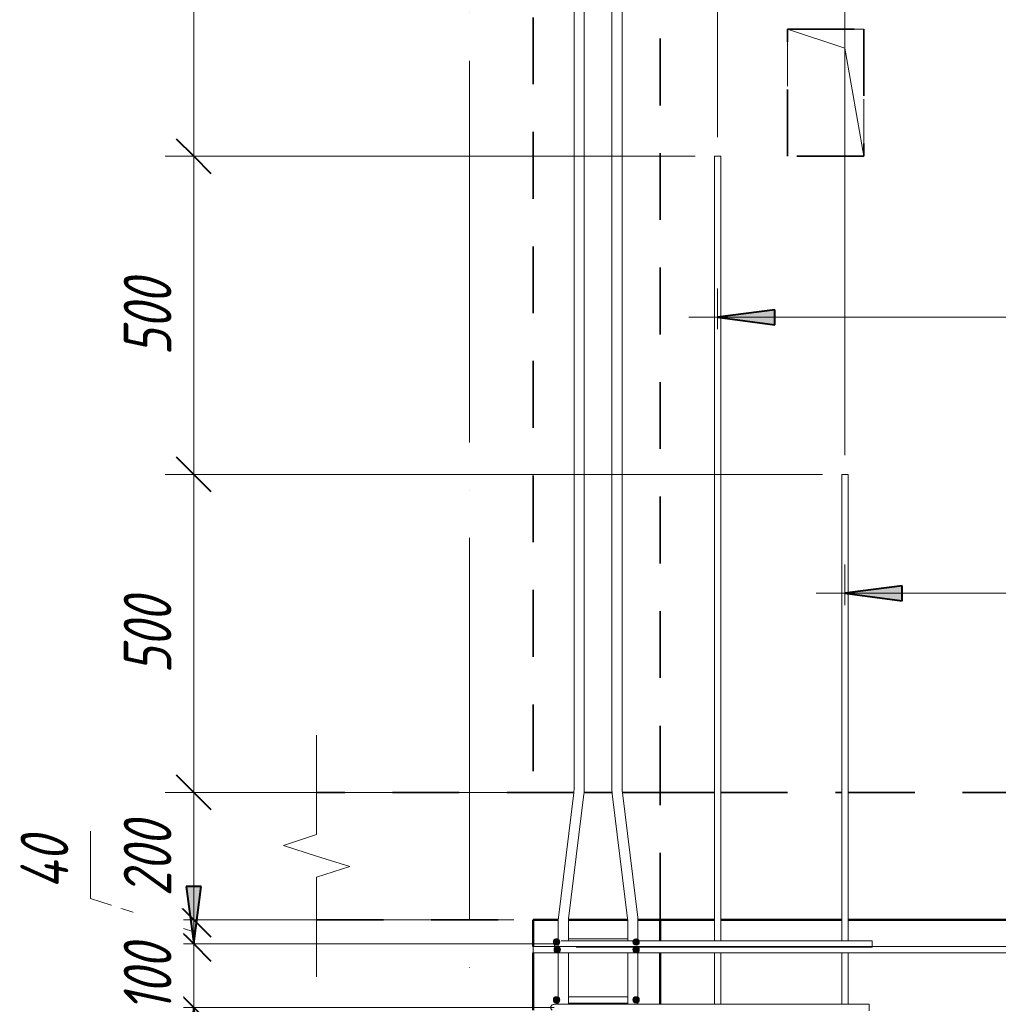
# Model space of a CAD drawing. Header units: millimetres. Extents: x -17509 to 45741, y 2835 to 27111.
# Tile 58 of 98: x 22077 to 23614, y 24767 to 26315. Entities that reach past the tile are written whole.
import ezdxf

# ---------------------------------------------------------------- set-up
doc = ezdxf.new("R2010")
doc.units = ezdxf.units.MM
for name, pattern in [('01 Штриховая _4 мм_', [180, 105, -75]), ('ADSK_Линия сетки', [750, 600, -75, 0, -75]), ('ADSK_Невидимые', [150, 90, -60])]:
    doc.linetypes.add(name, pattern=pattern)
for name, color, linetype, lineweight in [('A-____-____-DIMS', 211, 'Continuous', 9), ('A-____-____-DIMS-30', 211, 'Continuous', 9), ('A-____-NOTE-TEXT', 131, 'Continuous', 20), ('A-DETL-GENF-HDLN', 90, 'ADSK_Невидимые', 20), ('A-DETL-GENF-OTLN', 92, 'Continuous', 20), ('A-DOOR-____-OTLN', 31, 'Continuous', 20), ('A-FLOR-____-MCUT', 192, 'Continuous', 50), ('A-FLOR-____-OTLN', 192, 'Continuous', 20), ('A-WALL-____-MCUT', 113, 'Continuous', 50), ('A-WALL-____-OTLN', 113, 'Continuous', 20), ('S-GRID-____-OTLN', 1, 'Continuous', 9), ('S-RBAR-____-MCUT', 171, 'Continuous', 20), ('S-RBAR-____-OTLN', 171, 'Continuous', 100)]:
    doc.layers.add(name, color=color, linetype=linetype, lineweight=lineweight)
doc.styles.add('GOST Common_I_1', font='GOST Common Italic.ttf', dxfattribs={"width": 0.8, "height": 75})
doc.dimstyles.new('ADSK_Для_арматуры_Основной_2_5_мм_шаг_кол-во_Стрелки_точный', dxfattribs={"dimscale": 304.8, "dimtxt": 0.247469, "dimasz": 0.295276, "dimexe": 0.147638, "dimexo": 0.000484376, "dimgap": 0.03937, "dimtad": 1, "dimdec": 0, "dimlfac": 304.8, "dimdsep": 46, "dimtxsty": 'GOST Common_I_1', "dimsah": 1, "dimcen": 0.09, "dimdle": 0.147638, "dimazin": 0, "dimtfac": 1, "dimtdec": 4, "dimtix": 1, "dimtmove": 0, "dimatfit": 3, "dimfxl": 1, "dimtvp": 1, "dimtfill": 1, "dimtolj": 1, "dimtzin": 0, "dimarcsym": 2})
doc.dimstyles.new('ADSK_Округление_5мм__Узкий_', dxfattribs={"dimscale": 304.8, "dimtxt": 0.247469, "dimasz": 0.177165, "dimexe": 0.147638, "dimexo": 0.000322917, "dimgap": 0.03937, "dimtad": 1, "dimdec": 0, "dimlfac": 304.8, "dimrnd": 5, "dimdsep": 46, "dimtxsty": 'GOST Common_I_1', "dimblk1": 'OBLIQUE', "dimblk2": 'OBLIQUE', "dimsah": 1, "dimcen": 0.09, "dimdle": 0.147638, "dimazin": 0, "dimtfac": 1, "dimtdec": 4, "dimtix": 1, "dimtmove": 0, "dimatfit": 3, "dimfxl": 1, "dimtvp": 1, "dimtfill": 1, "dimtolj": 1, "dimtzin": 0, "dimlwd": 20, "dimlwe": 20, "dimarcsym": 2})
doc.dimstyles.new('ADSK_Округление_5мм__Узкий__1', dxfattribs={"dimscale": 304.8, "dimtxt": 0.247469, "dimasz": 0.177165, "dimexe": 0.147638, "dimexo": 0.000322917, "dimgap": 0.03937, "dimtad": 1, "dimdec": 0, "dimlfac": 304.8, "dimrnd": 5, "dimdsep": 46, "dimtxsty": 'GOST Common_I_1', "dimblk1": 'OBLIQUE', "dimblk2": 'OBLIQUE', "dimsah": 1, "dimcen": 0.09, "dimdle": 0.147638, "dimazin": 0, "dimtfac": 1, "dimtdec": 4, "dimtix": 1, "dimtmove": 1, "dimatfit": 3, "dimfxl": 1, "dimtvp": 1, "dimtfill": 1, "dimtolj": 1, "dimtzin": 0, "dimlwd": 20, "dimlwe": 20, "dimarcsym": 2})

# ---------------------------------------------------------------- blocks, each defined once
blk = doc.blocks.new('ADSK_Дверь_ПроемПрямоугольный - ADSK_Дверь_ПроемПрямоугольный-V8-КЖ1_Р_ВЭ8_Армирование_12')
at = {"layer": 'A-DETL-GENF-HDLN'}
for p, q in [((-32000.3, 26300), (-32000.3, 26100)), ((-31880.3, 26300), (-32000.3, 26300)), ((-31880.3, 26100), (-31880.3, 26300))]:
    blk.add_line(p, q, dxfattribs=at)
at = {"layer": 'A-DETL-GENF-OTLN'}
for p, q in [((-31910.3, 26270), (-32000.3, 26300)), ((-31880.3, 26100), (-31910.3, 26270))]:
    blk.add_line(p, q, dxfattribs=at)
blk = doc.blocks.new('ADSK_Обрыв_Линия - ADSK_Обрыв_линия-1072157-КЖ1_Р_ВЭ8_Армирование_12')
at = {"layer": 'A-DETL-GENF-OTLN'}
for p, q in [((-32740, 22033.8), (-32740, 22100)), ((-32740, 21900), (-32740, 21967))]:
    blk.add_line(p, q, dxfattribs=at)
blk = doc.blocks.new('DIMBLOCK223-КЖ1_Р_ВЭ8_Армирование_12')
at = {"layer": 'A-____-____-DIMS-30', "lineweight": 40}
for p, q in [((22350.1, 24762), (22323.1, 24789)), ((22350.1, 24762), (22377.1, 24735)), ((22350.1, 22162), (22323.1, 22189)), ((22350.1, 22162), (22377.1, 22135))]:
    blk.add_line(p, q, dxfattribs=at)
at = {"layer": 'A-____-____-DIMS-30', "lineweight": 20}
for p, q in [((22350.1, 24762), (22305.1, 24762)), ((22350.1, 22162), (22350.1, 24762)), ((22350.1, 24762), (22916.2, 24762)), ((22350.1, 22162), (22305.1, 22162)), ((22350.1, 22162), (22916.2, 22162))]:
    blk.add_line(p, q, dxfattribs=at)
at = {"layer": 'A-____-____-DIMS-30', "color": 0, "lineweight": 20, "insert": (22240.1, 23377.6), "char_height": 75, "width": 202.507, "attachment_point": 1, "rotation": 90, "line_spacing_factor": 1.022761, "style": 'GOST Common_I_1', "bg_fill": 3, "box_fill_scale": 1.25, "bg_fill_color": 256, "bg_fill_true_color": 13158600, "bg_fill_transparency": 0}
blk.add_mtext('2600', dxfattribs=at)
blk = doc.blocks.new('_Oblique')
at = {"color": 0, "linetype": 'ByBlock', "lineweight": -2}
blk.add_line((-0.5, -0.5), (0.5, 0.5), dxfattribs=at)
blk = doc.blocks.new('DIMBLOCK224-КЖ1_Р_ВЭ8_Армирование_12')
at = {"layer": 'A-____-____-DIMS-30', "lineweight": 40}
for p, q in [((22350.1, 24862), (22323.1, 24889)), ((22350.1, 24862), (22377.1, 24835)), ((22350.1, 24762), (22323.1, 24789)), ((22350.1, 24762), (22377.1, 24735))]:
    blk.add_line(p, q, dxfattribs=at)
at = {"layer": 'A-____-____-DIMS-30', "lineweight": 20}
for p, q in [((22350.1, 24862), (22305.1, 24862)), ((22350.1, 24762), (22350.1, 24862)), ((22350.1, 24862), (22921.2, 24862)), ((22350.1, 24762), (22305.1, 24762)), ((22350.1, 24762), (22916.2, 24762))]:
    blk.add_line(p, q, dxfattribs=at)
at = {"layer": 'A-____-____-DIMS-30', "color": 0, "lineweight": 20, "insert": (22240.1, 24754.5), "char_height": 75, "width": 138.073, "attachment_point": 1, "rotation": 90, "line_spacing_factor": 1.022761, "style": 'GOST Common_I_1', "bg_fill": 3, "box_fill_scale": 1.25, "bg_fill_color": 256, "bg_fill_true_color": 13158600, "bg_fill_transparency": 0}
blk.add_mtext('100', dxfattribs=at)
blk = doc.blocks.new('DIMBLOCK225-КЖ1_Р_ВЭ8_Армирование_12')
at = {"layer": 'A-____-____-DIMS-30', "lineweight": 20}
for p, q in [((22188.1, 25039.1), (22188.1, 24933.3)), ((22188.1, 24933.3), (22350.1, 24881)), ((22350.1, 24900), (22305.1, 24900)), ((22350.1, 24862), (22350.1, 24900)), ((22350.1, 24900), (22853.2, 24900)), ((22350.1, 24862), (22305.1, 24862)), ((22350.1, 24862), (22921.2, 24862))]:
    blk.add_line(p, q, dxfattribs=at)
at = {"layer": 'A-____-____-DIMS-30', "lineweight": 40}
for p, q in [((22350.1, 24900), (22323.1, 24927)), ((22350.1, 24862), (22323.1, 24889)), ((22350.1, 24900), (22377.1, 24873)), ((22350.1, 24862), (22377.1, 24835))]:
    blk.add_line(p, q, dxfattribs=at)
at = {"layer": 'A-____-____-DIMS-30', "color": 0, "lineweight": 20, "insert": (22078.1, 24948.3), "char_height": 75, "width": 108.924, "attachment_point": 1, "rotation": 90, "line_spacing_factor": 1.022761, "style": 'GOST Common_I_1', "bg_fill": 3, "box_fill_scale": 1.25, "bg_fill_color": 256, "bg_fill_true_color": 13158600, "bg_fill_transparency": 0}
blk.add_mtext('40', dxfattribs=at)
blk = doc.blocks.new('DIMBLOCK226-КЖ1_Р_ВЭ8_Армирование_12')
at = {"layer": 'A-____-____-DIMS-30', "lineweight": 40}
for p, q in [((22350.1, 25100), (22323.1, 25127)), ((22350.1, 25100), (22377.1, 25073)), ((22350.1, 24900), (22323.1, 24927)), ((22350.1, 24900), (22377.1, 24873))]:
    blk.add_line(p, q, dxfattribs=at)
at = {"layer": 'A-____-____-DIMS-30', "lineweight": 20}
for p, q in [((22350.1, 25100), (22305.1, 25100)), ((22350.1, 24900), (22350.1, 25100)), ((22350.1, 25100), (22853.2, 25100)), ((22350.1, 24900), (22305.1, 24900)), ((22350.1, 24900), (22853.2, 24900))]:
    blk.add_line(p, q, dxfattribs=at)
at = {"layer": 'A-____-____-DIMS-30', "color": 0, "lineweight": 20, "insert": (22240.1, 24936.7), "char_height": 75, "width": 151.88, "attachment_point": 1, "rotation": 90, "line_spacing_factor": 1.022761, "style": 'GOST Common_I_1', "bg_fill": 3, "box_fill_scale": 1.25, "bg_fill_color": 256, "bg_fill_true_color": 13158600, "bg_fill_transparency": 0}
blk.add_mtext('200', dxfattribs=at)
blk = doc.blocks.new('DIMBLOCK227-КЖ1_Р_ВЭ8_Армирование_12')
at = {"layer": 'A-____-____-DIMS-30', "lineweight": 40}
for p, q in [((22350.1, 25600), (22323.1, 25627)), ((22350.1, 25600), (22377.1, 25573)), ((22350.1, 25100), (22323.1, 25127)), ((22350.1, 25100), (22377.1, 25073))]:
    blk.add_line(p, q, dxfattribs=at)
at = {"layer": 'A-____-____-DIMS-30', "lineweight": 20}
for p, q in [((22350.1, 25600), (22305.1, 25600)), ((22350.1, 25100), (22350.1, 25600)), ((22350.1, 25600), (23338.2, 25600)), ((22350.1, 25100), (22305.1, 25100)), ((22350.1, 25100), (22853.2, 25100))]:
    blk.add_line(p, q, dxfattribs=at)
at = {"layer": 'A-____-____-DIMS-30', "color": 0, "lineweight": 20, "insert": (22240.1, 25286.7), "char_height": 75, "width": 151.88, "attachment_point": 1, "rotation": 90, "line_spacing_factor": 1.022761, "style": 'GOST Common_I_1', "bg_fill": 3, "box_fill_scale": 1.25, "bg_fill_color": 256, "bg_fill_true_color": 13158600, "bg_fill_transparency": 0}
blk.add_mtext('500', dxfattribs=at)
blk = doc.blocks.new('DIMBLOCK228-КЖ1_Р_ВЭ8_Армирование_12')
at = {"layer": 'A-____-____-DIMS-30', "lineweight": 40}
for p, q in [((22350.1, 26100), (22323.1, 26127)), ((22350.1, 26100), (22377.1, 26073)), ((22350.1, 25600), (22323.1, 25627)), ((22350.1, 25600), (22377.1, 25573))]:
    blk.add_line(p, q, dxfattribs=at)
at = {"layer": 'A-____-____-DIMS-30', "lineweight": 20}
for p, q in [((22350.1, 26100), (22305.1, 26100)), ((22350.1, 25600), (22350.1, 26100)), ((22350.1, 26100), (23138.2, 26100)), ((22350.1, 25600), (22305.1, 25600)), ((22350.1, 25600), (23338.2, 25600))]:
    blk.add_line(p, q, dxfattribs=at)
at = {"layer": 'A-____-____-DIMS-30', "color": 0, "lineweight": 20, "insert": (22240.1, 25786.7), "char_height": 75, "width": 151.88, "attachment_point": 1, "rotation": 90, "line_spacing_factor": 1.022761, "style": 'GOST Common_I_1', "bg_fill": 3, "box_fill_scale": 1.25, "bg_fill_color": 256, "bg_fill_true_color": 13158600, "bg_fill_transparency": 0}
blk.add_mtext('500', dxfattribs=at)
blk = doc.blocks.new('DIMBLOCK229-КЖ1_Р_ВЭ8_Армирование_12')
at = {"layer": 'A-____-____-DIMS-30', "lineweight": 20}
for p, q in [((22350.1, 26100), (22350.1, 26746.1)), ((22350.1, 26701.1), (22305.1, 26701.1)), ((22350.1, 26701.1), (22977.3, 26701.1)), ((22350.1, 26100), (22305.1, 26100)), ((22350.1, 26100), (23138.2, 26100))]:
    blk.add_line(p, q, dxfattribs=at)
at = {"layer": 'A-____-____-DIMS-30', "lineweight": 40}
for p, q in [((22350.1, 26701.1), (22323.1, 26728.1)), ((22350.1, 26701.1), (22377.1, 26674.1)), ((22350.1, 26100), (22323.1, 26127)), ((22350.1, 26100), (22377.1, 26073))]:
    blk.add_line(p, q, dxfattribs=at)
at = {"layer": 'A-____-____-DIMS-30', "color": 0, "lineweight": 20, "insert": (22240.1, 26337.3), "char_height": 75, "width": 151.88, "attachment_point": 1, "rotation": 90, "line_spacing_factor": 1.022761, "style": 'GOST Common_I_1', "bg_fill": 3, "box_fill_scale": 1.25, "bg_fill_color": 256, "bg_fill_true_color": 13158600, "bg_fill_transparency": 0}
blk.add_mtext('600', dxfattribs=at)
blk = doc.blocks.new('DIMBLOCK240-КЖ1_Р_ВЭ8_Армирование_12')
at = {"layer": 'A-____-____-DIMS-30', "lineweight": 20}
for p, q in [((23373.2, 26406.6), (23373.2, 26451.6)), ((24573.2, 26406.6), (24573.2, 26451.6)), ((24573.2, 26406.6), (23373.2, 26406.6)), ((23373.2, 26406.6), (23373.2, 25630)), ((24573.2, 26406.6), (24573.2, 25630))]:
    blk.add_line(p, q, dxfattribs=at)
at = {"layer": 'A-____-____-DIMS-30', "lineweight": 40}
for p, q in [((23373.2, 26406.6), (23400.2, 26433.6)), ((24573.2, 26406.6), (24600.2, 26433.6)), ((23373.2, 26406.6), (23346.2, 26379.6)), ((24573.2, 26406.6), (24546.2, 26379.6))]:
    blk.add_line(p, q, dxfattribs=at)
at = {"layer": 'A-____-____-DIMS-30', "color": 0, "lineweight": 20, "insert": (23894.6, 26516.6), "char_height": 75, "width": 188.699, "attachment_point": 1, "line_spacing_factor": 1.022761, "style": 'GOST Common_I_1', "bg_fill": 3, "box_fill_scale": 1.25, "bg_fill_color": 256, "bg_fill_true_color": 13158600, "bg_fill_transparency": 0}
blk.add_mtext('1200', dxfattribs=at)
blk = doc.blocks.new('DIMBLOCK241-КЖ1_Р_ВЭ8_Армирование_12')
at = {"layer": 'A-____-____-DIMS-30', "lineweight": 20}
for p, q in [((23173.2, 26406.6), (23173.2, 26451.6)), ((23373.2, 26406.6), (23373.2, 26451.6)), ((23373.2, 26406.6), (23173.2, 26406.6)), ((23173.2, 26406.6), (23173.2, 26130)), ((23373.2, 26406.6), (23373.2, 25630))]:
    blk.add_line(p, q, dxfattribs=at)
at = {"layer": 'A-____-____-DIMS-30', "lineweight": 40}
for p, q in [((23173.2, 26406.6), (23200.2, 26433.6)), ((23373.2, 26406.6), (23400.2, 26433.6)), ((23173.2, 26406.6), (23146.2, 26379.6)), ((23373.2, 26406.6), (23346.2, 26379.6))]:
    blk.add_line(p, q, dxfattribs=at)
at = {"layer": 'A-____-____-DIMS-30', "color": 0, "lineweight": 20, "insert": (23209.9, 26516.6), "char_height": 75, "width": 151.88, "attachment_point": 1, "line_spacing_factor": 1.022761, "style": 'GOST Common_I_1', "bg_fill": 3, "box_fill_scale": 1.25, "bg_fill_color": 256, "bg_fill_true_color": 13158600, "bg_fill_transparency": 0}
blk.add_mtext('200', dxfattribs=at)
blk = doc.blocks.new('DIMBLOCK242-КЖ1_Р_ВЭ8_Армирование_12')
at = {"layer": 'A-____-____-DIMS-30', "lineweight": 20}
for p, q in [((23174.4, 26568.6), (23094.3, 26406.6)), ((23304.4, 26568.6), (23174.4, 26568.6)), ((23015.3, 26406.6), (23015.3, 26451.6)), ((23173.2, 26406.6), (23173.2, 26451.6)), ((23173.2, 26406.6), (23015.3, 26406.6)), ((23015.3, 26406.6), (23015.3, 26398.4)), ((23173.2, 26406.6), (23173.2, 26130))]:
    blk.add_line(p, q, dxfattribs=at)
at = {"layer": 'A-____-____-DIMS-30', "lineweight": 40}
for p, q in [((23015.3, 26406.6), (23042.3, 26433.6)), ((23173.2, 26406.6), (23200.2, 26433.6)), ((23015.3, 26406.6), (22988.3, 26379.6)), ((23173.2, 26406.6), (23146.2, 26379.6))]:
    blk.add_line(p, q, dxfattribs=at)
at = {"layer": 'A-____-____-DIMS-30', "color": 0, "lineweight": 20, "insert": (23189.4, 26678.6), "char_height": 75, "width": 138.073, "attachment_point": 1, "line_spacing_factor": 1.022761, "style": 'GOST Common_I_1', "bg_fill": 3, "box_fill_scale": 1.25, "bg_fill_color": 256, "bg_fill_true_color": 13158600, "bg_fill_transparency": 0}
blk.add_mtext('160', dxfattribs=at)
blk = doc.blocks.new('DIMBLOCK245-КЖ1_Р_ВЭ8_Армирование_12')
at = {"layer": 'A-____-____-DIMS-30', "lineweight": 40}
for points in [[(22350.1, 24862), (22361.9, 24952), (22338.2, 24952)], [(22350.1, 24762), (22338.2, 24672), (22361.9, 24672)], [(22350.1, 22162), (22361.9, 22252), (22338.2, 22252)]]:
    blk.add_hatch(color=256, dxfattribs=at).paths.add_polyline_path(points)
for p, q in [((22361.9, 24952), (22338.2, 24952)), ((22338.2, 24952), (22350.1, 24862)), ((22350.1, 24862), (22361.9, 24952)), ((22350.1, 24762), (22338.2, 24672)), ((22361.9, 24672), (22350.1, 24762)), ((22338.2, 24672), (22361.9, 24672)), ((22361.9, 22252), (22338.2, 22252)), ((22338.2, 22252), (22350.1, 22162)), ((22350.1, 22162), (22361.9, 22252))]:
    blk.add_line(p, q, dxfattribs=at)
at = {"layer": 'A-____-____-DIMS-30'}
for p, q in [((22350.1, 24862), (22305.1, 24862)), ((22350.1, 24862), (22876.2, 24862)), ((22350.1, 24762), (22305.1, 24762)), ((22350.1, 22117), (22350.1, 24762)), ((22350.1, 24762), (22871.2, 24762)), ((22350.1, 22162), (22305.1, 22162)), ((22350.1, 22162), (22871.2, 22162))]:
    blk.add_line(p, q, dxfattribs=at)
at = {"layer": 'A-____-____-DIMS-30', "color": 0, "insert": (22240.1, 23235.7), "char_height": 75, "width": 543.086, "attachment_point": 1, "rotation": 90, "line_spacing_factor": 1.022761, "style": 'GOST Common_I_1', "bg_fill": 3, "box_fill_scale": 1.25, "bg_fill_color": 256, "bg_fill_true_color": 13158600, "bg_fill_transparency": 0}
blk.add_mtext('200x13=2600', dxfattribs=at)
blk = doc.blocks.new('_None')
blk = doc.blocks.new('DIMBLOCK246-КЖ1_Р_ВЭ8_Армирование_12')
at = {"layer": 'A-____-____-DIMS-30', "lineweight": 40}
for points in [[(22350.1, 24862), (22361.9, 24952), (22338.2, 24952)], [(22350.1, 24762), (22338.2, 24672), (22361.9, 24672)]]:
    blk.add_hatch(color=256, dxfattribs=at).paths.add_polyline_path(points)
at = {"layer": 'A-____-____-DIMS-30'}
for p, q in [((22350.1, 24762), (22350.1, 25024.8)), ((22350.1, 24862), (22305.1, 24862)), ((22350.1, 24862), (22876.2, 24862)), ((22350.1, 24762), (22305.1, 24762)), ((22350.1, 24762), (22871.2, 24762))]:
    blk.add_line(p, q, dxfattribs=at)
at = {"layer": 'A-____-____-DIMS-30', "lineweight": 40}
for p, q in [((22361.9, 24952), (22338.2, 24952)), ((22338.2, 24952), (22350.1, 24862)), ((22350.1, 24862), (22361.9, 24952)), ((22350.1, 24762), (22338.2, 24672)), ((22361.9, 24672), (22350.1, 24762)), ((22338.2, 24672), (22361.9, 24672))]:
    blk.add_line(p, q, dxfattribs=at)
at = {"layer": 'A-____-____-DIMS-30', "color": 0, "insert": (22240.1, 24754.5), "char_height": 75, "width": 138.073, "attachment_point": 1, "rotation": 90, "line_spacing_factor": 1.022761, "style": 'GOST Common_I_1', "bg_fill": 3, "box_fill_scale": 1.25, "bg_fill_color": 256, "bg_fill_true_color": 13158600, "bg_fill_transparency": 0}
blk.add_mtext('100', dxfattribs=at)
blk = doc.blocks.new('DIMBLOCK249-КЖ1_Р_ВЭ8_Армирование_12')
at = {"layer": 'A-____-____-DIMS-30', "lineweight": 40}
for points in [[(23373.2, 25413.1), (23463.2, 25401.2), (23463.2, 25424.9)], [(24573.2, 25413.1), (24483.2, 25424.9), (24483.2, 25401.2)]]:
    blk.add_hatch(color=256, dxfattribs=at).paths.add_polyline_path(points)
at = {"layer": 'A-____-____-DIMS-30'}
for p, q in [((23373.2, 25413.1), (23373.2, 25458.1)), ((24573.2, 25413.1), (24573.2, 25458.1)), ((24618.2, 25413.1), (23328.2, 25413.1)), ((23373.2, 25413.1), (23373.2, 25394.4)), ((24573.2, 25413.1), (24573.2, 25394.4))]:
    blk.add_line(p, q, dxfattribs=at)
at = {"layer": 'A-____-____-DIMS-30', "lineweight": 40}
for p, q in [((23463.2, 25424.9), (23373.2, 25413.1)), ((23463.2, 25401.2), (23463.2, 25424.9)), ((24573.2, 25413.1), (24483.2, 25424.9)), ((24483.2, 25424.9), (24483.2, 25401.2)), ((23373.2, 25413.1), (23463.2, 25401.2)), ((24483.2, 25401.2), (24573.2, 25413.1))]:
    blk.add_line(p, q, dxfattribs=at)
at = {"layer": 'A-____-____-DIMS-30', "color": 0, "insert": (23764.8, 25523.1), "char_height": 75, "width": 500.13, "attachment_point": 1, "line_spacing_factor": 1.022761, "style": 'GOST Common_I_1', "bg_fill": 3, "box_fill_scale": 1.25, "bg_fill_color": 256, "bg_fill_true_color": 13158600, "bg_fill_transparency": 0}
blk.add_mtext('400x3=1200', dxfattribs=at)
blk = doc.blocks.new('DIMBLOCK250-КЖ1_Р_ВЭ8_Армирование_12')
at = {"layer": 'A-____-____-DIMS-30', "lineweight": 40}
for points in [[(23173.2, 25847.1), (23263.2, 25835.2), (23263.2, 25858.9)], [(24773.2, 25847.1), (24683.2, 25858.9), (24683.2, 25835.2)]]:
    blk.add_hatch(color=256, dxfattribs=at).paths.add_polyline_path(points)
at = {"layer": 'A-____-____-DIMS-30'}
for p, q in [((23173.2, 25847.1), (23173.2, 25892.1)), ((24773.2, 25847.1), (24773.2, 25892.1)), ((24818.2, 25847.1), (23128.2, 25847.1)), ((23173.2, 25847.1), (23173.2, 25828.4)), ((24773.2, 25847.1), (24773.2, 25828.4))]:
    blk.add_line(p, q, dxfattribs=at)
at = {"layer": 'A-____-____-DIMS-30', "lineweight": 40}
for p, q in [((23263.2, 25858.9), (23173.2, 25847.1)), ((23263.2, 25835.2), (23263.2, 25858.9)), ((24773.2, 25847.1), (24683.2, 25858.9)), ((24683.2, 25858.9), (24683.2, 25835.2)), ((23173.2, 25847.1), (23263.2, 25835.2)), ((24683.2, 25835.2), (24773.2, 25847.1))]:
    blk.add_line(p, q, dxfattribs=at)
at = {"layer": 'A-____-____-DIMS-30', "color": 0, "insert": (23761.6, 25957.1), "char_height": 75, "width": 507.801, "attachment_point": 1, "line_spacing_factor": 1.022761, "style": 'GOST Common_I_1', "bg_fill": 3, "box_fill_scale": 1.25, "bg_fill_color": 256, "bg_fill_true_color": 13158600, "bg_fill_transparency": 0}
blk.add_mtext('400x4=1600', dxfattribs=at)

msp = doc.modelspace()

# ---------------------------------------------------------------- hatches: boundary and pattern name
at = {"layer": 'S-RBAR-____-MCUT'}
h = msp.add_hatch(color=256, dxfattribs=at)
edge = h.paths.add_edge_path()
edge.add_arc((22920.2237, 24865.0006), 5, 0, 360)
for points in [[(22917.2848, 24860.9555), (22923.1626, 24860.9555), (22924.979, 24866.5457), (22920.2237, 24870.0006), (22915.4684, 24866.5457)], [(22918.2848, 24848.956), (22924.1626, 24848.956), (22925.979, 24854.5462), (22921.2237, 24858.0011), (22916.4684, 24854.5462)], [(23042.2848, 24860.9555), (23048.1626, 24860.9555), (23049.979, 24866.5457), (23045.2237, 24870.0006), (23040.4684, 24866.5457), (23041.845, 24862.309)], [(23042.2848, 24848.956), (23048.1626, 24848.956), (23049.979, 24854.5462), (23045.2237, 24858.0011), (23040.4684, 24854.5462), (23041.845, 24850.3095)], [(22917.2848, 24769.9555), (22923.1626, 24769.9555), (22924.979, 24775.5457), (22920.2237, 24779.0006), (22915.4684, 24775.5457), (22917.0578, 24770.654)], [(23042.2848, 24769.9555), (23048.1626, 24769.9555), (23049.979, 24775.5457), (23045.2237, 24779.0006), (23040.4684, 24775.5457)]]:
    msp.add_hatch(color=256, dxfattribs=at).paths.add_polyline_path(points)
h = msp.add_hatch(color=256, dxfattribs=at)
edge = h.paths.add_edge_path()
edge.add_arc((22921.2237, 24853.0011), 5, 0, 360)
h = msp.add_hatch(color=256, dxfattribs=at)
edge = h.paths.add_edge_path()
edge.add_arc((23045.2237, 24865.0006), 5, 0, 360)
h = msp.add_hatch(color=256, dxfattribs=at)
edge = h.paths.add_edge_path()
edge.add_arc((23045.2237, 24853.0011), 5, 0, 360)
h = msp.add_hatch(color=256, dxfattribs=at)
edge = h.paths.add_edge_path()
edge.add_arc((22920.2237, 24774.0006), 5, 0, 360)
h = msp.add_hatch(color=256, dxfattribs=at)
edge = h.paths.add_edge_path()
edge.add_arc((23045.2237, 24774.0006), 5, 0, 360)

# ---------------------------------------------------------------- linework, layer by layer
at = {"layer": 'A-____-NOTE-TEXT'}
for p, q in [((22543.2237, 25100), (22543.2237, 25190)), ((22543.2237, 25033.7852), (22491.2336, 25016.8926)), ((22491.2336, 25016.8926), (22543.2237, 25000)), ((22543.2237, 25000), (22595.1852, 24983.5)), ((22543.2237, 24967), (22595.1852, 24983.5)), ((22543.2237, 24900), (22543.2237, 24810))]:
    msp.add_line(p, q, dxfattribs=at)
at = {"layer": 'A-FLOR-____-MCUT', "linetype": '01 Штриховая _4 мм_', "lineweight": 35}
for p, q in [((22947.4215, 25100), (22543.2237, 25100)), ((23007.4916, 25100), (22963.4815, 25100)), ((23083.2237, 25100), (23023.5515, 25100)), ((23083.2237, 24900), (23083.2237, 25100)), ((22543.2237, 24900), (22922.9908, 24900)), ((22939.0465, 24900), (23031.9266, 24900)), ((23047.975, 24900), (23083.2237, 24900))]:
    msp.add_line(p, q, dxfattribs=at)
at = {"layer": 'A-FLOR-____-OTLN', "linetype": '01 Штриховая _4 мм_', "lineweight": 35}
for p, q in [((23083.2237, 25100), (23168.2237, 25100)), ((23178.2237, 25100), (23368.2237, 25100)), ((23378.2237, 25100), (24568.2237, 25100)), ((23168.2237, 24900), (23083.2237, 24900)), ((23368.2237, 24900), (23178.2237, 24900)), ((24568.2237, 24900), (23378.2237, 24900))]:
    msp.add_line(p, q, dxfattribs=at)
at = {"layer": 'A-WALL-____-MCUT', "linetype": '01 Штриховая _4 мм_', "lineweight": 35}
for p, q in [((22883.2237, 26858.3747), (22883.2237, 25100)), ((23083.2237, 25100), (23083.2237, 26858.3747)), ((22883.2237, 25100), (22947.4215, 25100)), ((22963.4815, 25100), (23007.4916, 25100)), ((23023.5515, 25100), (23083.2237, 25100))]:
    msp.add_line(p, q, dxfattribs=at)
at = {"layer": 'A-WALL-____-MCUT'}
for p, q in [((22883.2237, 24900), (22883.2237, 24858.0006)), ((22922.9908, 24900), (22883.2237, 24900)), ((23031.9266, 24900), (22939.0465, 24900)), ((23083.2237, 24900), (23047.975, 24900)), ((23083.2237, 24867.0006), (23083.2237, 24900)), ((22883.2237, 24848.0006), (22883.2237, 24758.0006)), ((23083.2237, 24767.0006), (23083.2237, 24848.0006))]:
    msp.add_line(p, q, dxfattribs=at)
at = {"layer": 'A-WALL-____-OTLN', "linetype": '01 Штриховая _4 мм_', "lineweight": 35}
for p, q in [((23282.9637, 26300), (23402.9637, 26300)), ((23282.9637, 26100), (23282.9637, 26300)), ((23402.9637, 26300), (23402.9637, 26100)), ((23402.9637, 26100), (23282.9637, 26100)), ((23083.2733, 25100), (23168.2237, 25100)), ((23178.2237, 25100), (23368.2237, 25100)), ((23378.2237, 25100), (24568.2237, 25100))]:
    msp.add_line(p, q, dxfattribs=at)
at = {"layer": 'A-WALL-____-OTLN', "lineweight": 50}
for p, q in [((23168.2237, 24900), (23083.2733, 24900)), ((23368.2237, 24900), (23178.2237, 24900)), ((24568.2237, 24900), (23378.2237, 24900))]:
    msp.add_line(p, q, dxfattribs=at)
at = {"layer": 'S-GRID-____-OTLN', "linetype": 'ADSK_Линия сетки'}
msp.add_line((22783.2233, 21149.6734), (22783.2233, 26858.3747), dxfattribs=at)
at = {"layer": 'S-RBAR-____-MCUT'}
for p, q in [((22920.2237, 24870.0006), (22915.4684, 24866.5457)), ((22915.4684, 24866.5457), (22917.2848, 24860.9555)), ((22921.2237, 24858.0011), (22916.4684, 24854.5462)), ((22917.2848, 24860.9555), (22923.1626, 24860.9555)), ((22924.979, 24866.5457), (22920.2237, 24870.0006)), ((22925.979, 24854.5462), (22921.2237, 24858.0011)), ((22923.1626, 24860.9555), (22924.979, 24866.5457)), ((23045.2237, 24870.0006), (23040.4684, 24866.5457)), ((23040.4684, 24866.5457), (23041.845, 24862.309)), ((23045.2237, 24858.0011), (23040.4684, 24854.5462)), ((23041.845, 24862.309), (23042.2848, 24860.9555)), ((23042.2848, 24860.9555), (23048.1626, 24860.9555)), ((23049.979, 24866.5457), (23045.2237, 24870.0006)), ((23049.979, 24854.5462), (23045.2237, 24858.0011)), ((23048.1626, 24860.9555), (23049.979, 24866.5457)), ((22916.4684, 24854.5462), (22918.2848, 24848.956)), ((22918.2848, 24848.956), (22924.1626, 24848.956)), ((22924.1626, 24848.956), (22925.979, 24854.5462)), ((23040.4684, 24854.5462), (23041.845, 24850.3095)), ((23041.845, 24850.3095), (23042.2848, 24848.956)), ((23042.2848, 24848.956), (23048.1626, 24848.956)), ((23048.1626, 24848.956), (23049.979, 24854.5462)), ((22920.2237, 24779.0006), (22915.4684, 24775.5457)), ((22915.4684, 24775.5457), (22917.0578, 24770.654)), ((22917.0578, 24770.654), (22917.2848, 24769.9555)), ((22917.2848, 24769.9555), (22923.1626, 24769.9555)), ((22924.979, 24775.5457), (22920.2237, 24779.0006)), ((22923.1626, 24769.9555), (22924.979, 24775.5457)), ((23045.2237, 24779.0006), (23040.4684, 24775.5457)), ((23040.4684, 24775.5457), (23042.2848, 24769.9555)), ((23042.2848, 24769.9555), (23048.1626, 24769.9555)), ((23049.979, 24775.5457), (23045.2237, 24779.0006)), ((23048.1626, 24769.9555), (23049.979, 24775.5457))]:
    msp.add_line(p, q, dxfattribs=at)
for centre in [(22920.2237, 24865.0006), (22921.2237, 24853.0011), (23045.2237, 24865.0006), (23045.2237, 24853.0011), (22920.2237, 24774.0006), (23045.2237, 24774.0006)]:
    msp.add_circle(centre, 5, dxfattribs=at)
at = {"layer": 'S-RBAR-____-OTLN', "lineweight": 20}
for p, q in [((22947.6762, 25104.401), (22947.6762, 26700.9759)), ((22963.6762, 25104.401), (22963.6762, 26700.9759)), ((23007.2859, 25104.5206), (23007.2859, 26701.0955)), ((23023.2859, 25104.5206), (23023.2859, 26701.0955)), ((23178.2237, 26100.0006), (23168.2237, 26100.0006)), ((23168.2237, 24867.0006), (23168.2237, 26100.0006)), ((23178.2237, 24867.0006), (23178.2237, 26100.0006)), ((23378.2237, 25600.0006), (23368.2237, 25600.0006)), ((23368.2237, 24867.0006), (23368.2237, 25600.0006)), ((23378.2237, 24867.0006), (23378.2237, 25600.0006)), ((22923.3058, 24903.4741), (22947.378, 25099.5262)), ((22939.1866, 24901.5242), (22963.2588, 25097.5763)), ((23031.7755, 24901.6438), (23007.7034, 25097.6959)), ((23047.6563, 24903.5937), (23023.5841, 25099.6458)), ((22922.8884, 24858.0006), (22922.8884, 24896.6494)), ((22938.8884, 24867.0006), (22938.8884, 24896.6494)), ((23032.0737, 24867.0006), (23032.0737, 24896.769)), ((23048.0737, 24867.0006), (23048.0737, 24896.769)), ((25033.2233, 24858.0006), (22883.2237, 24858.0006)), ((22883.2237, 24858.0006), (22883.2237, 24848.0006)), ((22922.6539, 24870.0006), (22920.2237, 24870.0006)), ((22921.2022, 24860.0006), (22920.5831, 24860.0006)), ((22921.2237, 24867.0006), (22922.7271, 24867.0006)), ((22927.5617, 24867.0006), (22951.2237, 24867.0006)), ((22950.2237, 24870.0006), (22938.7904, 24870.0006)), ((23015.2237, 24870.0006), (22950.2237, 24870.0006)), ((23416.2237, 24867.0006), (22951.2237, 24867.0006)), ((23416.2237, 24857.0006), (22951.2237, 24857.0006)), ((23032.2013, 24870.0006), (23015.2237, 24870.0006)), ((23416.2237, 24867.0006), (23416.2237, 24857.0006)), ((25033.2233, 24848.0006), (22883.2237, 24848.0006)), ((22922.8884, 24767.0006), (22922.8884, 24848.0006)), ((22938.8884, 24767.0006), (22938.8884, 24848.0006)), ((23032.0737, 24767.0006), (23032.0737, 24848.0006)), ((23048.0737, 24767.0006), (23048.0737, 24848.0006)), ((23168.2237, 24767.0006), (23168.2237, 24848.0006)), ((23178.2237, 24767.0006), (23178.2237, 24848.0006)), ((23368.2237, 24767.0006), (23368.2237, 24848.0006)), ((23378.2237, 24767.0006), (23378.2237, 24848.0006)), ((22916.2237, 24767.0006), (22946.2237, 24767.0006)), ((22922.6539, 24779.0006), (22920.2237, 24779.0006)), ((22922.6539, 24769.0006), (22920.2237, 24769.0006)), ((22950.2237, 24779.0006), (22938.7904, 24779.0006)), ((22950.2237, 24769.0006), (22938.7904, 24769.0006)), ((23411.2237, 24767.0006), (22946.2237, 24767.0006)), ((23015.2237, 24779.0006), (22950.2237, 24779.0006)), ((23015.2237, 24769.0006), (22950.2237, 24769.0006)), ((23032.2013, 24779.0006), (23015.2237, 24779.0006)), ((23032.2013, 24769.0006), (23015.2237, 24769.0006)), ((23411.2237, 24767.0006), (23411.2237, 24757.0006))]:
    msp.add_line(p, q, dxfattribs=at)
for centre, radius, start, end in [((22907.6762, 25104.401), 40, 353, 0), ((22907.6762, 25104.401), 56, 353, 0), ((23063.2859, 25104.5206), 56, 180, 187), ((23063.2859, 25104.5206), 40, 180, 187), ((22978.8884, 24896.6494), 56, 173, 180), ((22992.0737, 24896.769), 56, 360, 7), ((22978.8884, 24896.6494), 40, 173, 180), ((22992.0737, 24896.769), 40, 360, 7), ((22920.2237, 24865.0006), 5, 90, 217.2426407), ((22921.2237, 24862.0006), 5, 90, 233.7679987), ((22921.2237, 24862.0006), 5, 210, 233.7679987), ((22921.2237, 24862.0006), 5, 90, 100.0651113), ((23045.2237, 24865.0006), 5, 23.7806034, 54.9301115), ((22916.2237, 24762.0006), 5, 90, 233.7679987), ((22916.2237, 24762.0006), 5, 90, 105), ((22920.2237, 24774.0006), 5, 90, 270), ((23045.2237, 24774.0006), 5, 305.0698885, 54.9301115)]:
    msp.add_arc(centre, radius, start, end, dxfattribs=at)

# ---------------------------------------------------------------- block references
at = {"layer": 'A-DETL-GENF-OTLN'}
msp.add_blockref('ADSK_Обрыв_Линия - ADSK_Обрыв_линия-1072157-КЖ1_Р_ВЭ8_Армирование_12', (55283.2233, 3000), dxfattribs=at)
at = {"layer": 'A-DOOR-____-OTLN'}
msp.add_blockref('ADSK_Дверь_ПроемПрямоугольный - ADSK_Дверь_ПроемПрямоугольный-V8-КЖ1_Р_ВЭ8_Армирование_12', (55283.2233, 0), dxfattribs=at)

# ---------------------------------------------------------------- next in the draw order: dimensions: what is measured, and where the dimension line sits
at = {"layer": 'A-____-____-DIMS', "lineweight": 20}
dim = msp.add_linear_dim(base=(22350.0835, 24762.0006), p1=(22946.2237, 22162.0006), p2=(22946.2237, 24762.0006), angle=90, dimstyle='ADSK_Округление_5мм__Узкий_', override={"dimpost": '<>', "dimfxl": 2600}, dxfattribs=at)
dim.commit()
dim.dimension.update_dxf_attribs({"geometry": 'DIMBLOCK223-КЖ1_Р_ВЭ8_Армирование_12', "text_midpoint": (22300.1006, 23462.0006)})

# ---------------------------------------------------------------- next in the draw order: dimensions: what is measured, and where the dimension line sits
dim = msp.add_linear_dim(base=(22350.0835, 24862.0006), p1=(22946.2237, 24762.0006), p2=(22951.2237, 24862.0006), angle=90, dimstyle='ADSK_Округление_5мм__Узкий_', override={"dimpost": '<>', "dimfxl": 100.124922}, dxfattribs=at)
dim.commit()
dim.dimension.update_dxf_attribs({"geometry": 'DIMBLOCK224-КЖ1_Р_ВЭ8_Армирование_12', "text_midpoint": (22300.5835, 24812.0006)})

# ---------------------------------------------------------------- next in the draw order: dimensions: what is measured, and where the dimension line sits
dim = msp.add_linear_dim(base=(22350.0835, 24900), p1=(22951.2237, 24862.0006), p2=(22883.2237, 24900), angle=90, dimstyle='ADSK_Округление_5мм__Узкий__1', override={"dimpost": '<>', "dimfxl": 77.897089}, dxfattribs=at)
dim.commit()
dim.dimension.update_dxf_attribs({"geometry": 'DIMBLOCK225-КЖ1_Р_ВЭ8_Армирование_12', "text_midpoint": (22128.0714, 25002.764), "dimtype": 160, "text_rotation": 90})

# ---------------------------------------------------------------- next in the draw order: dimensions: what is measured, and where the dimension line sits
dim = msp.add_linear_dim(base=(22350.0835, 25100), p1=(22883.2237, 24900), p2=(22883.2237, 25100), angle=90, dimstyle='ADSK_Округление_5мм__Узкий_', override={"dimpost": '<>', "dimfxl": 200}, dxfattribs=at)
dim.commit()
dim.dimension.update_dxf_attribs({"geometry": 'DIMBLOCK226-КЖ1_Р_ВЭ8_Армирование_12', "text_midpoint": (22300.5835, 25000)})

# ---------------------------------------------------------------- next in the draw order: dimensions: what is measured, and where the dimension line sits
dim = msp.add_linear_dim(base=(22350.0835, 25600.0006), p1=(22883.2237, 25100), p2=(23368.2237, 25600.0006), angle=90, dimstyle='ADSK_Округление_5мм__Узкий_', override={"dimpost": '<>', "dimfxl": 696.581347}, dxfattribs=at)
dim.commit()
dim.dimension.update_dxf_attribs({"geometry": 'DIMBLOCK227-КЖ1_Р_ВЭ8_Армирование_12', "text_midpoint": (22300.5835, 25350.0003)})
at = {"layer": 'A-____-____-DIMS'}
dim = msp.add_linear_dim(base=(22350.0835, 24762.0006), p1=(22916.2237, 22162.0006), p2=(22916.2237, 24762.0006), angle=90, text='200x13=2600', dimstyle='ADSK_Для_арматуры_Основной_2_5_мм_шаг_кол-во_Стрелки_точный', override={"dimpost": '<>', "dimblk1": 'None', "dimblk2": 'None', "dimsah": 1, "dimfxl": 2600}, dxfattribs=at)
dim.commit()
dim.dimension.update_dxf_attribs({"geometry": 'DIMBLOCK245-КЖ1_Р_ВЭ8_Армирование_12', "text_midpoint": (22300.5835, 23462.0006)})

# ---------------------------------------------------------------- next in the draw order: dimensions: what is measured, and where the dimension line sits
at = {"layer": 'A-____-____-DIMS', "lineweight": 20}
dim = msp.add_linear_dim(base=(22350.0835, 26100.0006), p1=(23368.2237, 25600.0006), p2=(23168.2237, 26100.0006), angle=90, dimstyle='ADSK_Округление_5мм__Узкий_', override={"dimpost": '<>', "dimfxl": 538.516481}, dxfattribs=at)
dim.commit()
dim.dimension.update_dxf_attribs({"geometry": 'DIMBLOCK228-КЖ1_Р_ВЭ8_Армирование_12', "text_midpoint": (22300.5835, 25850.0006)})
at = {"layer": 'A-____-____-DIMS'}
dim = msp.add_linear_dim(base=(23373.2237, 25413.0719), p1=(24573.2237, 25349.4323), p2=(23373.2237, 25349.4323), text='400x3=1200', dimstyle='ADSK_Для_арматуры_Основной_2_5_мм_шаг_кол-во_Стрелки_точный', override={"dimpost": '<>', "dimblk1": 'None', "dimblk2": 'None', "dimsah": 1, "dimfxl": 1200}, dxfattribs=at)
dim.commit()
dim.dimension.update_dxf_attribs({"geometry": 'DIMBLOCK249-КЖ1_Р_ВЭ8_Армирование_12', "text_midpoint": (23973.2237, 25462.5719)})
dim = msp.add_linear_dim(base=(22350.0835, 24862.0006), p1=(22916.2237, 24762.0006), p2=(22921.2237, 24862.0006), angle=90, text='100', dimstyle='ADSK_Для_арматуры_Основной_2_5_мм_шаг_кол-во_Стрелки_точный', override={"dimpost": '<>', "dimblk1": 'None', "dimblk2": 'None', "dimsah": 1, "dimfxl": 100.124922}, dxfattribs=at)
dim.commit()
dim.dimension.update_dxf_attribs({"geometry": 'DIMBLOCK246-КЖ1_Р_ВЭ8_Армирование_12', "text_midpoint": (22300.5835, 24812.0006)})

# ---------------------------------------------------------------- next in the draw order: dimensions: what is measured, and where the dimension line sits
at = {"layer": 'A-____-____-DIMS', "lineweight": 20}
dim = msp.add_linear_dim(base=(22350.0835, 26701.0955), p1=(23168.2237, 26100.0006), p2=(23007.2859, 26701.0955), angle=90, dimstyle='ADSK_Округление_5мм__Узкий_', override={"dimpost": '<>', "dimfxl": 622.266871}, dxfattribs=at)
dim.commit()
dim.dimension.update_dxf_attribs({"geometry": 'DIMBLOCK229-КЖ1_Р_ВЭ8_Армирование_12', "text_midpoint": (22300.5835, 26400.548)})
dim = msp.add_linear_dim(base=(23373.2237, 26406.6044), p1=(24573.2237, 25600.0006), p2=(23373.2237, 25600.0006), dimstyle='ADSK_Округление_5мм__Узкий_', override={"dimpost": '<>', "dimfxl": 1200}, dxfattribs=at)
dim.commit()
dim.dimension.update_dxf_attribs({"geometry": 'DIMBLOCK240-КЖ1_Р_ВЭ8_Армирование_12', "text_midpoint": (23973.2237, 26456.5873)})

# ---------------------------------------------------------------- next in the draw order: dimensions: what is measured, and where the dimension line sits
dim = msp.add_linear_dim(base=(23173.2237, 26406.6044), p1=(23373.2237, 25600.0006), p2=(23173.2237, 26100.0006), dimstyle='ADSK_Округление_5мм__Узкий_', override={"dimpost": '<>', "dimfxl": 538.516481}, dxfattribs=at)
dim.commit()
dim.dimension.update_dxf_attribs({"geometry": 'DIMBLOCK241-КЖ1_Р_ВЭ8_Армирование_12', "text_midpoint": (23273.2237, 26456.1044)})

# ---------------------------------------------------------------- next in the draw order: dimensions: what is measured, and where the dimension line sits
dim = msp.add_linear_dim(base=(23015.2859, 26406.6044), p1=(23173.2237, 26100.0006), p2=(23015.2859, 26368.4206), dimstyle='ADSK_Округление_5мм__Узкий__1', override={"dimpost": '<>', "dimfxl": 311.438039}, dxfattribs=at)
dim.commit()
dim.dimension.update_dxf_attribs({"geometry": 'DIMBLOCK242-КЖ1_Р_ВЭ8_Армирование_12', "text_midpoint": (23258.3875, 26628.6165), "dimtype": 160})
at = {"layer": 'A-____-____-DIMS'}
dim = msp.add_linear_dim(base=(23173.2237, 25847.0559), p1=(24773.2237, 25783.4163), p2=(23173.2237, 25783.4163), text='400x4=1600', dimstyle='ADSK_Для_арматуры_Основной_2_5_мм_шаг_кол-во_Стрелки_точный', override={"dimpost": '<>', "dimblk1": 'None', "dimblk2": 'None', "dimsah": 1, "dimfxl": 1600}, dxfattribs=at)
dim.commit()
dim.dimension.update_dxf_attribs({"geometry": 'DIMBLOCK250-КЖ1_Р_ВЭ8_Армирование_12', "text_midpoint": (23973.2237, 25896.5559)})

doc.saveas('drawing.dxf')
